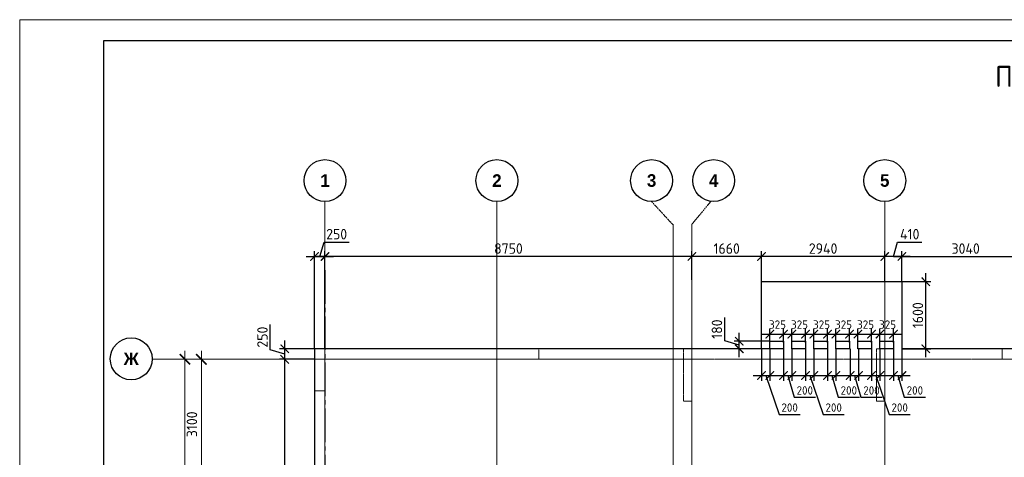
# Model space of a CAD drawing. Header units: millimetres. Extents: x -42044588 to 856694, y -806701 to 941911.
# Tile 70 of 256: x -203199 to -179717, y -371629 to -361200. Entities that reach past the tile are written whole.
import ezdxf

# ---------------------------------------------------------------- set-up
doc = ezdxf.new("R2010")
doc.units = ezdxf.units.MM
for name, pattern in [('______5', [1100, 800, -100, 100, -100]), ('DASHED', [7, 5, -2, 0]), ('осевая', [50.8, 31.75, -6.35, 6.35, -6.35])]:
    doc.linetypes.add(name, pattern=pattern)
for name, color, linetype, lineweight in [('907Сл Осевые', 1, 'Continuous', 0), ('Оси', 40, '______5', 18), ('Перекрытие ж_бетон', 1, 'Continuous', 30), ('РАЗМЕРЫ', 1, 'Continuous', 9), ('ТОНКИЕ', 7, 'Continuous', 9), ('Узлы', 7, 'Continuous', 0)]:
    doc.layers.add(name, color=color, linetype=linetype, lineweight=lineweight)
doc.layers.add('Колонна_ бетон', color=7, linetype='Continuous', lineweight=50, true_color=0xb4b496)
doc.layers.add('ТОЛСТЫЕ_ОСНОВНЫЕ', color=6, linetype='Continuous')
doc.styles.add('Century Gothic', font='GOTHIC.TTF')
doc.styles.add('GOST-2.304_Type-B', font='GOST_Common.ttf')
doc.dimstyles.new('СПДС', dxfattribs={"dimscale": 100, "dimtxt": 2.5, "dimasz": 2, "dimexe": 1.25, "dimexo": 0, "dimtad": 1, "dimdec": 0, "dimrnd": 5, "dimtxsty": 'GOST-2.304_Type-B', "dimblk": 'ARCHTICK', "dimcen": 2.5, "dimdle": 2, "dimclrd": 1, "dimclre": 1, "dimclrt": 1, "dimadec": 0, "dimazin": 2, "dimtfac": 0.75, "dimtdec": 0, "dimtmove": 1, "dimatfit": 3, "dimfxl": 0, "dimtolj": 1, "dimarcsym": 0})

# ---------------------------------------------------------------- blocks, each defined once
blk = doc.blocks.new('_ArchTick')
at = {"color": 0, "linetype": 'ByBlock', "const_width": 0.15}
blk.add_lwpolyline([(-0.5, -0.5), (0.5, 0.5)], dxfattribs=at)
blk = doc.blocks.new('*D6709')
at = {"color": 1, "lineweight": -2, "transparency": 16777216}
for p, q in [((-89046, -342901), (-89046, -326101)), ((-89266, -326301), (-88921, -326301)), ((-89046, -342701), (-89171, -342701))]:
    blk.add_line(p, q, dxfattribs=at)
at = {"layer": 'DEFPOINTS', "color": 0, "transparency": 16777216}
for p in [(-89266, -326301), (-89046, -326301), (-89046, -342701)]:
    blk.add_point(p, dxfattribs=at)
at = {"color": 1, "lineweight": -2, "transparency": 16777216, "xscale": 250, "yscale": 250, "zscale": 250}
for p, rotation in [((-89046, -326301), 90), ((-89046, -342701), 270)]:
    blk.add_blockref('_ArchTick', p, dxfattribs=dict(at, rotation=rotation))
at = {"color": 1, "transparency": 16777216, "insert": (-89271, -334259), "char_height": 250, "width": 104166.67, "attachment_point": 5, "rotation": 90, "style": 'GOST-2.304_Type-B'}
blk.add_mtext('\\A1;16400', dxfattribs=at)
blk = doc.blocks.new('NSY101')
at = {"color": 0, "linetype": 'ByBlock', "lineweight": -2}
blk.add_circle((0, 0), 50, dxfattribs=at)
blk = doc.blocks.new('СЛОЖНЫЙ_ОБЪЕКТ_0')
at = {"layer": 'Оси', "color": 16, "linetype": 'Continuous', "lineweight": 25, "transparency": 33554687, "xscale": 9.999999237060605, "yscale": 9.999999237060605, "zscale": 9.999999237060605}
blk.add_blockref('NSY101', (8813, -989), dxfattribs=at)
at = {"layer": 'Оси', "color": 16, "linetype": 'Continuous', "lineweight": 25, "transparency": 33554687, "insert": (8813, -989), "char_height": 300, "width": 385, "attachment_point": 5, "style": 'Century Gothic'}
blk.add_mtext('\\A1;{\\fCentury Gothic|i0|b1;\\H300.000000;\\W1.000000;\\C16;2}\\P', dxfattribs=at)
blk = doc.blocks.new('СЛОЖНЫЙ_ОБЪЕКТ_1')
at = {"layer": 'Оси', "color": 16, "linetype": 'Continuous', "lineweight": 25, "transparency": 33554687, "xscale": 9.999999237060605, "yscale": 9.999999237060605, "zscale": 9.999999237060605}
blk.add_blockref('NSY101', (18063, -989), dxfattribs=at)
at = {"layer": 'Оси', "color": 16, "linetype": 'Continuous', "lineweight": 25, "transparency": 33554687, "insert": (18063, -989), "char_height": 300, "width": 385, "attachment_point": 5, "style": 'Century Gothic'}
blk.add_mtext('\\A1;{\\fCentury Gothic|i0|b1;\\H300.000000;\\W1.000000;\\C16;5}\\P', dxfattribs=at)
blk = doc.blocks.new('СЛОЖНЫЙ_ОБЪЕКТ_28')
at = {"layer": 'Оси', "color": 16, "linetype": 'Continuous', "lineweight": 25, "transparency": 33554687, "xscale": 9.999999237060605, "yscale": 9.999999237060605, "zscale": 9.999999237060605}
blk.add_blockref('NSY101', (-12319, -3597), dxfattribs=at)
at = {"layer": 'Оси', "color": 16, "linetype": 'Continuous', "lineweight": 25, "transparency": 33554687, "insert": (-12319, -3597), "char_height": 300, "width": 540, "attachment_point": 5, "style": 'Century Gothic'}
blk.add_mtext('\\A1;{\\fCentury Gothic|i0|b1;\\H300.000000;\\W1.000000;\\C16;Ж}\\P', dxfattribs=at)
blk = doc.blocks.new('СЛОЖНЫЙ_ОБЪЕКТ_43')
at = {"layer": 'Оси', "color": 16, "linetype": 'Continuous', "lineweight": 25, "transparency": 33554687, "xscale": 9.999999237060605, "yscale": 9.999999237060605, "zscale": 9.999999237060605}
blk.add_blockref('NSY101', (5133, -989), dxfattribs=at)
at = {"layer": 'Оси', "color": 16, "linetype": 'Continuous', "lineweight": 25, "transparency": 33554687, "insert": (5133, -989), "char_height": 300, "width": 385, "attachment_point": 5, "style": 'Century Gothic'}
blk.add_mtext('\\A1;{\\fCentury Gothic|i0|b1;\\H300.000000;\\W1.000000;\\C16;1}\\P', dxfattribs=at)
blk = doc.blocks.new('СЛОЖНЫЙ_ОБЪЕКТ_44')
at = {"layer": 'Оси', "color": 16, "linetype": 'Continuous', "lineweight": 25, "transparency": 33554687, "xscale": 9.999999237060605, "yscale": 9.999999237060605, "zscale": 9.999999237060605}
blk.add_blockref('NSY101', (12503, -989), dxfattribs=at)
at = {"layer": 'Оси', "color": 16, "linetype": 'Continuous', "lineweight": 25, "transparency": 33554687, "insert": (12503, -989), "char_height": 300, "width": 385, "attachment_point": 5, "style": 'Century Gothic'}
blk.add_mtext('\\A1;{\\fCentury Gothic|i0|b1;\\H300.000000;\\W1.000000;\\C16;3}\\P', dxfattribs=at)
blk = doc.blocks.new('СЛОЖНЫЙ_ОБЪЕКТ_45')
at = {"layer": 'Оси', "color": 16, "linetype": 'Continuous', "lineweight": 25, "transparency": 33554687, "xscale": 9.999999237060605, "yscale": 9.999999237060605, "zscale": 9.999999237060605}
blk.add_blockref('NSY101', (13983, -989), dxfattribs=at)
at = {"layer": 'Оси', "color": 16, "linetype": 'Continuous', "lineweight": 25, "transparency": 33554687, "insert": (13983, -989), "char_height": 300, "width": 385, "attachment_point": 5, "style": 'Century Gothic'}
blk.add_mtext('\\A1;{\\fCentury Gothic|i0|b1;\\H300.000000;\\W1.000000;\\C16;4}\\P', dxfattribs=at)
blk = doc.blocks.new('*D6716')
at = {"color": 1, "lineweight": -2, "transparency": 16777216}
for p, q in [((-88653, -329601), (-88653, -326101)), ((-89077, -326301), (-88528, -326301)), ((-88653, -329401), (-88778, -329401))]:
    blk.add_line(p, q, dxfattribs=at)
at = {"layer": 'DEFPOINTS', "color": 0, "transparency": 16777216}
for p in [(-89077, -326301), (-88653, -326301), (-88653, -329401)]:
    blk.add_point(p, dxfattribs=at)
at = {"color": 1, "lineweight": -2, "transparency": 16777216, "xscale": 250, "yscale": 250, "zscale": 250}
for p, rotation in [((-88653, -326301), 90), ((-88653, -329401), 270)]:
    blk.add_blockref('_ArchTick', p, dxfattribs=dict(at, rotation=rotation))
at = {"color": 1, "transparency": 16777216, "insert": (-88878, -327851), "char_height": 250, "width": 83333.33, "attachment_point": 5, "rotation": 90, "style": 'GOST-2.304_Type-B'}
blk.add_mtext('\\A1;3100', dxfattribs=at)
blk = doc.blocks.new('*D964')
at = {"layer": 'DEFPOINTS', "color": 0, "transparency": 16777216}
for p in [(-196879, -369293), (-196168, -369293), (-196586, -385693)]:
    blk.add_point(p, dxfattribs=at)
at = {"layer": 'РАЗМЕРЫ', "color": 1, "lineweight": -2, "transparency": 16777216}
for p, q in [((-196879, -385893), (-196879, -369093)), ((-196168, -369293), (-197004, -369293)), ((-196586, -385693), (-197004, -385693))]:
    blk.add_line(p, q, dxfattribs=at)
at = {"layer": 'РАЗМЕРЫ', "color": 1, "lineweight": -2, "transparency": 16777216, "xscale": 200, "yscale": 200, "zscale": 200}
for p, rotation in [((-196879, -369293), 90), ((-196879, -385693), 270)]:
    blk.add_blockref('_ArchTick', p, dxfattribs=dict(at, rotation=rotation))
at = {"layer": 'РАЗМЕРЫ', "color": 1, "lineweight": 0, "transparency": 16777216, "insert": (-197066, -377493), "char_height": 250, "attachment_point": 5, "rotation": 90, "style": 'GOST-2.304_Type-B'}
blk.add_mtext('\\A1;16400', dxfattribs=at)
blk = doc.blocks.new('*D965')
at = {"layer": 'DEFPOINTS', "color": 0, "transparency": 16777216}
for p in [(-196879, -369043), (-196168, -369043), (-196168, -369293)]:
    blk.add_point(p, dxfattribs=at)
at = {"layer": 'РАЗМЕРЫ', "color": 1, "lineweight": -2, "transparency": 16777216}
for p, q in [((-197222, -369065), (-197222, -368465)), ((-196879, -369493), (-196879, -368843)), ((-196879, -369168), (-197222, -369065)), ((-196168, -369043), (-197004, -369043)), ((-196168, -369293), (-197004, -369293))]:
    blk.add_line(p, q, dxfattribs=at)
at = {"layer": 'РАЗМЕРЫ', "color": 1, "lineweight": -2, "transparency": 16777216, "xscale": 200, "yscale": 200, "zscale": 200}
for p, rotation in [((-196879, -369043), 90), ((-196879, -369293), 270)]:
    blk.add_blockref('_ArchTick', p, dxfattribs=dict(at, rotation=rotation))
at = {"layer": 'РАЗМЕРЫ', "color": 1, "lineweight": 0, "transparency": 16777216, "insert": (-197410, -368765), "char_height": 250, "attachment_point": 5, "rotation": 90, "style": 'GOST-2.304_Type-B'}
blk.add_mtext('\\A1;250', dxfattribs=at)
blk = doc.blocks.new('*D966')
at = {"layer": 'DEFPOINTS', "color": 0, "transparency": 16777216}
for p in [(-195918, -366843), (-196168, -369043), (-195918, -369043)]:
    blk.add_point(p, dxfattribs=at)
at = {"layer": 'РАЗМЕРЫ', "color": 1, "lineweight": -2, "transparency": 16777216}
for p, q in [((-196043, -366843), (-195940, -366499)), ((-195940, -366499), (-195340, -366499)), ((-196168, -369043), (-196168, -366718)), ((-195918, -369043), (-195918, -366718)), ((-196368, -366843), (-195718, -366843))]:
    blk.add_line(p, q, dxfattribs=at)
at = {"layer": 'РАЗМЕРЫ', "color": 1, "lineweight": -2, "transparency": 16777216, "xscale": 200, "yscale": 200, "zscale": 200, "rotation": 180}
blk.add_blockref('_ArchTick', (-196168, -366843), dxfattribs=at)
at = {"layer": 'РАЗМЕРЫ', "color": 1, "lineweight": -2, "transparency": 16777216, "xscale": 200, "yscale": 200, "zscale": 200}
blk.add_blockref('_ArchTick', (-195918, -366843), dxfattribs=at)
at = {"layer": 'РАЗМЕРЫ', "color": 1, "lineweight": 0, "transparency": 16777216, "insert": (-195640, -366311), "char_height": 250, "attachment_point": 5, "style": 'GOST-2.304_Type-B'}
blk.add_mtext('\\A1;250', dxfattribs=at)
blk = doc.blocks.new('подложка стн 1-го этажа')
at = {"layer": 'Колонна_ бетон', "color": 252, "linetype": 'DASHED', "lineweight": 0, "ltscale": 0.5, "true_color": 0x939598, "transparency": 33554687}
for points, elevation in [([(7794, 26362), (8044, 26362), (8044, 25362), (7794, 25362)], -560), ([(12144, 26362), (13144, 26362), (13144, 26112), (12144, 26112)], -560), ([(16594, 26362), (16794, 26362), (16794, 25112), (16594, 25112)], -560), ([(21194, 26362), (21394, 26362), (21394, 25112), (21194, 25112)], -560), ([(24194, 26362), (25194, 26362), (25194, 26112), (24194, 26112)], -360), ([(24194, 26362), (25194, 26362), (25194, 26112), (24194, 26112)], -560)]:
    blk.add_lwpolyline(points, close=True, dxfattribs=dict(at, elevation=elevation))
blk = doc.blocks.new('*U6686')
at = {"layer": 'ТОЛСТЫЕ_ОСНОВНЫЕ', "color": 6}
blk.add_lwpolyline([(20, 5), (886, 5), (886, 415), (20, 415)], close=True, dxfattribs=at)
at = {"layer": 'ТОНКИЕ'}
blk.add_lwpolyline([(0, 0), (891, 0), (891, 420), (0, 420)], close=True, dxfattribs=at)
blk = doc.blocks.new('*D1029')
at = {"layer": 'DEFPOINTS', "color": 0, "transparency": 16777216}
for p in [(-182358, -369043, 0), (-182158, -369043), (-182158, -369680)]:
    blk.add_point(p, dxfattribs=at)
at = {"layer": 'РАЗМЕРЫ', "color": 1, "lineweight": -2, "transparency": 16777216}
for p, q in [((-182358, -369043), (-182358, -369805)), ((-182158, -369043), (-182158, -369805)), ((-182558, -369680), (-181958, -369680)), ((-182258, -369680), (-182102, -370198)), ((-182102, -370198), (-181597, -370198))]:
    blk.add_line(p, q, dxfattribs=at)
at = {"layer": 'РАЗМЕРЫ', "color": 1, "lineweight": -2, "transparency": 16777216, "xscale": 200, "yscale": 200, "zscale": 200, "rotation": 180}
blk.add_blockref('_ArchTick', (-182358, -369680), dxfattribs=at)
at = {"layer": 'РАЗМЕРЫ', "color": 1, "lineweight": -2, "transparency": 16777216, "xscale": 200, "yscale": 200, "zscale": 200}
blk.add_blockref('_ArchTick', (-182158, -369680), dxfattribs=at)
at = {"layer": 'РАЗМЕРЫ', "color": 1, "lineweight": 0, "transparency": 16777216, "insert": (-181850, -370036), "char_height": 200, "attachment_point": 5, "style": 'GOST-2.304_Type-B'}
blk.add_mtext('\\A1;200', dxfattribs=at)
blk = doc.blocks.new('*D1030')
at = {"layer": 'DEFPOINTS', "color": 0, "transparency": 16777216}
for p in [(-182883, -369043, 0), (-182683, -369043), (-182683, -369680)]:
    blk.add_point(p, dxfattribs=at)
at = {"layer": 'РАЗМЕРЫ', "color": 1, "lineweight": -2, "transparency": 16777216}
for p, q in [((-182883, -369043), (-182883, -369805)), ((-182683, -369043), (-182683, -369805)), ((-183083, -369680), (-182483, -369680)), ((-182783, -369680), (-182464, -370607)), ((-182464, -370607), (-181959, -370607))]:
    blk.add_line(p, q, dxfattribs=at)
at = {"layer": 'РАЗМЕРЫ', "color": 1, "lineweight": -2, "transparency": 16777216, "xscale": 200, "yscale": 200, "zscale": 200, "rotation": 180}
blk.add_blockref('_ArchTick', (-182883, -369680), dxfattribs=at)
at = {"layer": 'РАЗМЕРЫ', "color": 1, "lineweight": -2, "transparency": 16777216, "xscale": 200, "yscale": 200, "zscale": 200}
blk.add_blockref('_ArchTick', (-182683, -369680), dxfattribs=at)
at = {"layer": 'РАЗМЕРЫ', "color": 1, "lineweight": 0, "transparency": 16777216, "insert": (-182212, -370444), "char_height": 200, "attachment_point": 5, "style": 'GOST-2.304_Type-B'}
blk.add_mtext('\\A1;200', dxfattribs=at)
blk = doc.blocks.new('*D1031')
at = {"layer": 'DEFPOINTS', "color": 0, "transparency": 16777216}
for p in [(-184983, -369043, 0), (-184783, -369043), (-184783, -369680)]:
    blk.add_point(p, dxfattribs=at)
at = {"layer": 'РАЗМЕРЫ', "color": 1, "lineweight": -2, "transparency": 16777216}
for p, q in [((-184983, -369043), (-184983, -369805)), ((-184783, -369043), (-184783, -369805)), ((-185183, -369680), (-184583, -369680)), ((-184883, -369680), (-184727, -370198)), ((-184727, -370198), (-184222, -370198))]:
    blk.add_line(p, q, dxfattribs=at)
at = {"layer": 'РАЗМЕРЫ', "color": 1, "lineweight": -2, "transparency": 16777216, "xscale": 200, "yscale": 200, "zscale": 200, "rotation": 180}
blk.add_blockref('_ArchTick', (-184983, -369680), dxfattribs=at)
at = {"layer": 'РАЗМЕРЫ', "color": 1, "lineweight": -2, "transparency": 16777216, "xscale": 200, "yscale": 200, "zscale": 200}
blk.add_blockref('_ArchTick', (-184783, -369680), dxfattribs=at)
at = {"layer": 'РАЗМЕРЫ', "color": 1, "lineweight": 0, "transparency": 16777216, "insert": (-184475, -370036), "char_height": 200, "attachment_point": 5, "style": 'GOST-2.304_Type-B'}
blk.add_mtext('\\A1;200', dxfattribs=at)
blk = doc.blocks.new('*D1032')
at = {"layer": 'DEFPOINTS', "color": 0, "transparency": 16777216}
for p in [(-185508, -369043, 0), (-185308, -369043), (-185308, -369680)]:
    blk.add_point(p, dxfattribs=at)
at = {"layer": 'РАЗМЕРЫ', "color": 1, "lineweight": -2, "transparency": 16777216}
for p, q in [((-185508, -369043), (-185508, -369805)), ((-185308, -369043), (-185308, -369805)), ((-185708, -369680), (-185108, -369680)), ((-185408, -369680), (-185089, -370607)), ((-185089, -370607), (-184584, -370607))]:
    blk.add_line(p, q, dxfattribs=at)
at = {"layer": 'РАЗМЕРЫ', "color": 1, "lineweight": -2, "transparency": 16777216, "xscale": 200, "yscale": 200, "zscale": 200, "rotation": 180}
blk.add_blockref('_ArchTick', (-185508, -369680), dxfattribs=at)
at = {"layer": 'РАЗМЕРЫ', "color": 1, "lineweight": -2, "transparency": 16777216, "xscale": 200, "yscale": 200, "zscale": 200}
blk.add_blockref('_ArchTick', (-185308, -369680), dxfattribs=at)
at = {"layer": 'РАЗМЕРЫ', "color": 1, "lineweight": 0, "transparency": 16777216, "insert": (-184836, -370444), "char_height": 200, "attachment_point": 5, "style": 'GOST-2.304_Type-B'}
blk.add_mtext('\\A1;200', dxfattribs=at)
blk = doc.blocks.new('*D1033')
at = {"layer": 'DEFPOINTS', "color": 0, "transparency": 16777216}
for p in [(-183933, -369043, 0), (-183733, -369043), (-183733, -369680)]:
    blk.add_point(p, dxfattribs=at)
at = {"layer": 'РАЗМЕРЫ', "color": 1, "lineweight": -2, "transparency": 16777216}
for p, q in [((-183933, -369043), (-183933, -369805)), ((-183733, -369043), (-183733, -369805)), ((-184133, -369680), (-183533, -369680)), ((-183833, -369680), (-183677, -370198)), ((-183677, -370198), (-183172, -370198))]:
    blk.add_line(p, q, dxfattribs=at)
at = {"layer": 'РАЗМЕРЫ', "color": 1, "lineweight": -2, "transparency": 16777216, "xscale": 200, "yscale": 200, "zscale": 200, "rotation": 180}
blk.add_blockref('_ArchTick', (-183933, -369680), dxfattribs=at)
at = {"layer": 'РАЗМЕРЫ', "color": 1, "lineweight": -2, "transparency": 16777216, "xscale": 200, "yscale": 200, "zscale": 200}
blk.add_blockref('_ArchTick', (-183733, -369680), dxfattribs=at)
at = {"layer": 'РАЗМЕРЫ', "color": 1, "lineweight": 0, "transparency": 16777216, "insert": (-183425, -370036), "char_height": 200, "attachment_point": 5, "style": 'GOST-2.304_Type-B'}
blk.add_mtext('\\A1;200', dxfattribs=at)
blk = doc.blocks.new('*D1034')
at = {"layer": 'DEFPOINTS', "color": 0, "transparency": 16777216}
for p in [(-184458, -369043, 0), (-184258, -369043), (-184258, -369680)]:
    blk.add_point(p, dxfattribs=at)
at = {"layer": 'РАЗМЕРЫ', "color": 1, "lineweight": -2, "transparency": 16777216}
for p, q in [((-184458, -369043), (-184458, -369805)), ((-184258, -369043), (-184258, -369805)), ((-184658, -369680), (-184058, -369680)), ((-184358, -369680), (-184039, -370607)), ((-184039, -370607), (-183534, -370607))]:
    blk.add_line(p, q, dxfattribs=at)
at = {"layer": 'РАЗМЕРЫ', "color": 1, "lineweight": -2, "transparency": 16777216, "xscale": 200, "yscale": 200, "zscale": 200, "rotation": 180}
blk.add_blockref('_ArchTick', (-184458, -369680), dxfattribs=at)
at = {"layer": 'РАЗМЕРЫ', "color": 1, "lineweight": -2, "transparency": 16777216, "xscale": 200, "yscale": 200, "zscale": 200}
blk.add_blockref('_ArchTick', (-184258, -369680), dxfattribs=at)
at = {"layer": 'РАЗМЕРЫ', "color": 1, "lineweight": 0, "transparency": 16777216, "insert": (-183786, -370444), "char_height": 200, "attachment_point": 5, "style": 'GOST-2.304_Type-B'}
blk.add_mtext('\\A1;200', dxfattribs=at)
blk = doc.blocks.new('*D1035')
at = {"layer": 'DEFPOINTS', "color": 0, "transparency": 16777216}
for p in [(-183392, -369043, 0), (-183192, -369043), (-183192, -369680)]:
    blk.add_point(p, dxfattribs=at)
at = {"layer": 'РАЗМЕРЫ', "color": 1, "lineweight": -2, "transparency": 16777216}
for p, q in [((-183392, -369043), (-183392, -369805)), ((-183192, -369043), (-183192, -369805)), ((-183592, -369680), (-182992, -369680)), ((-183292, -369680), (-183136, -370198)), ((-183136, -370198), (-182631, -370198))]:
    blk.add_line(p, q, dxfattribs=at)
at = {"layer": 'РАЗМЕРЫ', "color": 1, "lineweight": -2, "transparency": 16777216, "xscale": 200, "yscale": 200, "zscale": 200, "rotation": 180}
blk.add_blockref('_ArchTick', (-183392, -369680), dxfattribs=at)
at = {"layer": 'РАЗМЕРЫ', "color": 1, "lineweight": -2, "transparency": 16777216, "xscale": 200, "yscale": 200, "zscale": 200}
blk.add_blockref('_ArchTick', (-183192, -369680), dxfattribs=at)
at = {"layer": 'РАЗМЕРЫ', "color": 1, "lineweight": 0, "transparency": 16777216, "insert": (-182884, -370036), "char_height": 200, "attachment_point": 5, "style": 'GOST-2.304_Type-B'}
blk.add_mtext('\\A1;200', dxfattribs=at)
blk = doc.blocks.new('*D1041')
at = {"layer": 'DEFPOINTS', "color": 0, "transparency": 16777216}
for p in [(-185308, -368893), (-184983, -368695), (-184983, -368893, 0)]:
    blk.add_point(p, dxfattribs=at)
at = {"layer": 'РАЗМЕРЫ', "color": 1, "lineweight": -2, "transparency": 16777216}
for p, q in [((-185308, -368893), (-185308, -368570)), ((-184983, -368893), (-184983, -368570)), ((-185508, -368695), (-184783, -368695))]:
    blk.add_line(p, q, dxfattribs=at)
at = {"layer": 'РАЗМЕРЫ', "color": 1, "lineweight": -2, "transparency": 16777216, "xscale": 200, "yscale": 200, "zscale": 200, "rotation": 180}
blk.add_blockref('_ArchTick', (-185308, -368695), dxfattribs=at)
at = {"layer": 'РАЗМЕРЫ', "color": 1, "lineweight": -2, "transparency": 16777216, "xscale": 200, "yscale": 200, "zscale": 200}
blk.add_blockref('_ArchTick', (-184983, -368695), dxfattribs=at)
at = {"layer": 'РАЗМЕРЫ', "color": 1, "lineweight": 0, "transparency": 16777216, "insert": (-185126, -368466), "char_height": 200, "attachment_point": 5, "style": 'GOST-2.304_Type-B'}
blk.add_mtext('\\A1;325', dxfattribs=at)
blk = doc.blocks.new('*D1036')
at = {"layer": 'DEFPOINTS', "color": 0, "transparency": 16777216}
for p in [(-184783, -368893), (-184458, -368695), (-184458, -368893, 0)]:
    blk.add_point(p, dxfattribs=at)
at = {"layer": 'РАЗМЕРЫ', "color": 1, "lineweight": -2, "transparency": 16777216}
for p, q in [((-184783, -368893), (-184783, -368570)), ((-184458, -368893), (-184458, -368570)), ((-184983, -368695), (-184258, -368695))]:
    blk.add_line(p, q, dxfattribs=at)
at = {"layer": 'РАЗМЕРЫ', "color": 1, "lineweight": -2, "transparency": 16777216, "xscale": 200, "yscale": 200, "zscale": 200, "rotation": 180}
blk.add_blockref('_ArchTick', (-184783, -368695), dxfattribs=at)
at = {"layer": 'РАЗМЕРЫ', "color": 1, "lineweight": -2, "transparency": 16777216, "xscale": 200, "yscale": 200, "zscale": 200}
blk.add_blockref('_ArchTick', (-184458, -368695), dxfattribs=at)
at = {"layer": 'РАЗМЕРЫ', "color": 1, "lineweight": 0, "transparency": 16777216, "insert": (-184601, -368466), "char_height": 200, "attachment_point": 5, "style": 'GOST-2.304_Type-B'}
blk.add_mtext('\\A1;325', dxfattribs=at)
blk = doc.blocks.new('*D1037')
at = {"layer": 'DEFPOINTS', "color": 0, "transparency": 16777216}
for p in [(-184258, -368893), (-183933, -368695), (-183933, -368893, 0)]:
    blk.add_point(p, dxfattribs=at)
at = {"layer": 'РАЗМЕРЫ', "color": 1, "lineweight": -2, "transparency": 16777216}
for p, q in [((-184258, -368893), (-184258, -368570)), ((-183933, -368893), (-183933, -368570)), ((-184458, -368695), (-183733, -368695))]:
    blk.add_line(p, q, dxfattribs=at)
at = {"layer": 'РАЗМЕРЫ', "color": 1, "lineweight": -2, "transparency": 16777216, "xscale": 200, "yscale": 200, "zscale": 200, "rotation": 180}
blk.add_blockref('_ArchTick', (-184258, -368695), dxfattribs=at)
at = {"layer": 'РАЗМЕРЫ', "color": 1, "lineweight": -2, "transparency": 16777216, "xscale": 200, "yscale": 200, "zscale": 200}
blk.add_blockref('_ArchTick', (-183933, -368695), dxfattribs=at)
at = {"layer": 'РАЗМЕРЫ', "color": 1, "lineweight": 0, "transparency": 16777216, "insert": (-184076, -368466), "char_height": 200, "attachment_point": 5, "style": 'GOST-2.304_Type-B'}
blk.add_mtext('\\A1;325', dxfattribs=at)
blk = doc.blocks.new('*D1038')
at = {"layer": 'DEFPOINTS', "color": 0, "transparency": 16777216}
for p in [(-183733, -368893), (-183408, -368695), (-183408, -368893, 0)]:
    blk.add_point(p, dxfattribs=at)
at = {"layer": 'РАЗМЕРЫ', "color": 1, "lineweight": -2, "transparency": 16777216}
for p, q in [((-183733, -368893), (-183733, -368570)), ((-183408, -368893), (-183408, -368570)), ((-183933, -368695), (-183208, -368695))]:
    blk.add_line(p, q, dxfattribs=at)
at = {"layer": 'РАЗМЕРЫ', "color": 1, "lineweight": -2, "transparency": 16777216, "xscale": 200, "yscale": 200, "zscale": 200, "rotation": 180}
blk.add_blockref('_ArchTick', (-183733, -368695), dxfattribs=at)
at = {"layer": 'РАЗМЕРЫ', "color": 1, "lineweight": -2, "transparency": 16777216, "xscale": 200, "yscale": 200, "zscale": 200}
blk.add_blockref('_ArchTick', (-183408, -368695), dxfattribs=at)
at = {"layer": 'РАЗМЕРЫ', "color": 1, "lineweight": 0, "transparency": 16777216, "insert": (-183551, -368466), "char_height": 200, "attachment_point": 5, "style": 'GOST-2.304_Type-B'}
blk.add_mtext('\\A1;325', dxfattribs=at)
blk = doc.blocks.new('*D1039')
at = {"layer": 'DEFPOINTS', "color": 0, "transparency": 16777216}
for p in [(-183208, -368893), (-182883, -368695), (-182883, -368893, 0)]:
    blk.add_point(p, dxfattribs=at)
at = {"layer": 'РАЗМЕРЫ', "color": 1, "lineweight": -2, "transparency": 16777216}
for p, q in [((-183208, -368893), (-183208, -368570)), ((-182883, -368893), (-182883, -368570)), ((-183408, -368695), (-182683, -368695))]:
    blk.add_line(p, q, dxfattribs=at)
at = {"layer": 'РАЗМЕРЫ', "color": 1, "lineweight": -2, "transparency": 16777216, "xscale": 200, "yscale": 200, "zscale": 200, "rotation": 180}
blk.add_blockref('_ArchTick', (-183208, -368695), dxfattribs=at)
at = {"layer": 'РАЗМЕРЫ', "color": 1, "lineweight": -2, "transparency": 16777216, "xscale": 200, "yscale": 200, "zscale": 200}
blk.add_blockref('_ArchTick', (-182883, -368695), dxfattribs=at)
at = {"layer": 'РАЗМЕРЫ', "color": 1, "lineweight": 0, "transparency": 16777216, "insert": (-183026, -368466), "char_height": 200, "attachment_point": 5, "style": 'GOST-2.304_Type-B'}
blk.add_mtext('\\A1;325', dxfattribs=at)
blk = doc.blocks.new('*D1040')
at = {"layer": 'DEFPOINTS', "color": 0, "transparency": 16777216}
for p in [(-182683, -368893), (-182358, -368695), (-182358, -368893, 0)]:
    blk.add_point(p, dxfattribs=at)
at = {"layer": 'РАЗМЕРЫ', "color": 1, "lineweight": -2, "transparency": 16777216}
for p, q in [((-182683, -368893), (-182683, -368570)), ((-182358, -368893), (-182358, -368570)), ((-182883, -368695), (-182158, -368695))]:
    blk.add_line(p, q, dxfattribs=at)
at = {"layer": 'РАЗМЕРЫ', "color": 1, "lineweight": -2, "transparency": 16777216, "xscale": 200, "yscale": 200, "zscale": 200, "rotation": 180}
blk.add_blockref('_ArchTick', (-182683, -368695), dxfattribs=at)
at = {"layer": 'РАЗМЕРЫ', "color": 1, "lineweight": -2, "transparency": 16777216, "xscale": 200, "yscale": 200, "zscale": 200}
blk.add_blockref('_ArchTick', (-182358, -368695), dxfattribs=at)
at = {"layer": 'РАЗМЕРЫ', "color": 1, "lineweight": 0, "transparency": 16777216, "insert": (-182501, -368466), "char_height": 200, "attachment_point": 5, "style": 'GOST-2.304_Type-B'}
blk.add_mtext('\\A1;325', dxfattribs=at)
blk = doc.blocks.new('*D1042')
at = {"layer": 'DEFPOINTS', "color": 0, "transparency": 16777216}
for p in [(-182568, -366843), (-182568, -367443), (-182158, -367449)]:
    blk.add_point(p, dxfattribs=at)
at = {"layer": 'РАЗМЕРЫ', "color": 1, "lineweight": -2, "transparency": 16777216}
for p, q in [((-182363, -366843), (-182260, -366499)), ((-182260, -366499), (-181685, -366499)), ((-182568, -367443), (-182568, -366718)), ((-182158, -367449), (-182158, -366718)), ((-181958, -366843), (-182768, -366843))]:
    blk.add_line(p, q, dxfattribs=at)
at = {"layer": 'РАЗМЕРЫ', "color": 1, "lineweight": -2, "transparency": 16777216, "xscale": 200, "yscale": 200, "zscale": 200, "rotation": 180}
blk.add_blockref('_ArchTick', (-182568, -366843), dxfattribs=at)
at = {"layer": 'РАЗМЕРЫ', "color": 1, "lineweight": -2, "transparency": 16777216, "xscale": 200, "yscale": 200, "zscale": 200}
blk.add_blockref('_ArchTick', (-182158, -366843), dxfattribs=at)
at = {"layer": 'РАЗМЕРЫ', "color": 1, "lineweight": 0, "transparency": 16777216, "insert": (-181972, -366311), "char_height": 250, "attachment_point": 5, "style": 'GOST-2.304_Type-B'}
blk.add_mtext('\\A1;410', dxfattribs=at)
blk = doc.blocks.new('*D1043')
at = {"layer": 'DEFPOINTS', "color": 0, "transparency": 16777216}
for p in [(-185508, -366843), (-185508, -367443), (-182568, -367443)]:
    blk.add_point(p, dxfattribs=at)
at = {"layer": 'РАЗМЕРЫ', "color": 1, "lineweight": -2, "transparency": 16777216}
for p, q in [((-185508, -367443), (-185508, -366718)), ((-182568, -367443), (-182568, -366718)), ((-182368, -366843), (-185708, -366843))]:
    blk.add_line(p, q, dxfattribs=at)
at = {"layer": 'РАЗМЕРЫ', "color": 1, "lineweight": -2, "transparency": 16777216, "xscale": 200, "yscale": 200, "zscale": 200, "rotation": 180}
blk.add_blockref('_ArchTick', (-185508, -366843), dxfattribs=at)
at = {"layer": 'РАЗМЕРЫ', "color": 1, "lineweight": -2, "transparency": 16777216, "xscale": 200, "yscale": 200, "zscale": 200}
blk.add_blockref('_ArchTick', (-182568, -366843), dxfattribs=at)
at = {"layer": 'РАЗМЕРЫ', "color": 1, "lineweight": 0, "transparency": 16777216, "insert": (-184038, -366655), "char_height": 250, "attachment_point": 5, "style": 'GOST-2.304_Type-B'}
blk.add_mtext('\\A1;2940', dxfattribs=at)
blk = doc.blocks.new('*D1044')
at = {"layer": 'DEFPOINTS', "color": 0, "transparency": 16777216}
for p in [(-187168, -366843), (-187168, -367396), (-185508, -367443)]:
    blk.add_point(p, dxfattribs=at)
at = {"layer": 'РАЗМЕРЫ', "color": 1, "lineweight": -2, "transparency": 16777216}
for p, q in [((-187168, -367396), (-187168, -366718)), ((-185508, -367443), (-185508, -366718)), ((-185308, -366843), (-187368, -366843))]:
    blk.add_line(p, q, dxfattribs=at)
at = {"layer": 'РАЗМЕРЫ', "color": 1, "lineweight": -2, "transparency": 16777216, "xscale": 200, "yscale": 200, "zscale": 200, "rotation": 180}
blk.add_blockref('_ArchTick', (-187168, -366843), dxfattribs=at)
at = {"layer": 'РАЗМЕРЫ', "color": 1, "lineweight": -2, "transparency": 16777216, "xscale": 200, "yscale": 200, "zscale": 200}
blk.add_blockref('_ArchTick', (-185508, -366843), dxfattribs=at)
at = {"layer": 'РАЗМЕРЫ', "color": 1, "lineweight": 0, "transparency": 16777216, "insert": (-186338, -366655), "char_height": 250, "attachment_point": 5, "style": 'GOST-2.304_Type-B'}
blk.add_mtext('\\A1;1660', dxfattribs=at)
blk = doc.blocks.new('*D1074')
at = {"layer": 'DEFPOINTS', "color": 0, "transparency": 16777216}
for p in [(-195918, -366843), (-187168, -367396), (-195918, -367880)]:
    blk.add_point(p, dxfattribs=at)
at = {"layer": 'РАЗМЕРЫ', "color": 1, "lineweight": -2, "transparency": 16777216}
for p, q in [((-195918, -367880), (-195918, -366718)), ((-187168, -367396), (-187168, -366718)), ((-186968, -366843), (-196118, -366843))]:
    blk.add_line(p, q, dxfattribs=at)
at = {"layer": 'РАЗМЕРЫ', "color": 1, "lineweight": -2, "transparency": 16777216, "xscale": 200, "yscale": 200, "zscale": 200, "rotation": 180}
blk.add_blockref('_ArchTick', (-195918, -366843), dxfattribs=at)
at = {"layer": 'РАЗМЕРЫ', "color": 1, "lineweight": -2, "transparency": 16777216, "xscale": 200, "yscale": 200, "zscale": 200}
blk.add_blockref('_ArchTick', (-187168, -366843), dxfattribs=at)
at = {"layer": 'РАЗМЕРЫ', "color": 1, "lineweight": 0, "transparency": 16777216, "insert": (-191543, -366655), "char_height": 250, "attachment_point": 5, "style": 'GOST-2.304_Type-B'}
blk.add_mtext('\\A1;8750', dxfattribs=at)
blk = doc.blocks.new('*D1075')
at = {"layer": 'DEFPOINTS', "color": 0, "transparency": 16777216}
for p in [(-179118, -366843), (-182158, -367449), (-179118, -367468)]:
    blk.add_point(p, dxfattribs=at)
at = {"layer": 'РАЗМЕРЫ', "color": 1, "lineweight": -2, "transparency": 16777216}
for p, q in [((-182158, -367449), (-182158, -366718)), ((-179118, -367468), (-179118, -366718)), ((-182358, -366843), (-178918, -366843))]:
    blk.add_line(p, q, dxfattribs=at)
at = {"layer": 'РАЗМЕРЫ', "color": 1, "lineweight": -2, "transparency": 16777216, "xscale": 200, "yscale": 200, "zscale": 200, "rotation": 180}
blk.add_blockref('_ArchTick', (-182158, -366843), dxfattribs=at)
at = {"layer": 'РАЗМЕРЫ', "color": 1, "lineweight": -2, "transparency": 16777216, "xscale": 200, "yscale": 200, "zscale": 200}
blk.add_blockref('_ArchTick', (-179118, -366843), dxfattribs=at)
at = {"layer": 'РАЗМЕРЫ', "color": 1, "lineweight": 0, "transparency": 16777216, "insert": (-180638, -366655), "char_height": 250, "attachment_point": 5, "style": 'GOST-2.304_Type-B'}
blk.add_mtext('\\A1;3040', dxfattribs=at)
blk = doc.blocks.new('*D1191')
at = {"layer": 'DEFPOINTS', "color": 0, "transparency": 16777216}
for p in [(-186038, -368863), (-185308, -368863, 0), (-185308, -369043, 0)]:
    blk.add_point(p, dxfattribs=at)
at = {"layer": 'РАЗМЕРЫ', "color": 1, "lineweight": -2, "transparency": 16777216}
for p, q in [((-186382, -368850), (-186382, -368300)), ((-186038, -369243), (-186038, -368663)), ((-186038, -368953), (-186382, -368850)), ((-185308, -368863), (-186163, -368863)), ((-185308, -369043), (-186163, -369043))]:
    blk.add_line(p, q, dxfattribs=at)
at = {"layer": 'РАЗМЕРЫ', "color": 1, "lineweight": -2, "transparency": 16777216, "xscale": 200, "yscale": 200, "zscale": 200}
for p, rotation in [((-186038, -368863), 90), ((-186038, -369043), 270)]:
    blk.add_blockref('_ArchTick', p, dxfattribs=dict(at, rotation=rotation))
at = {"layer": 'РАЗМЕРЫ', "color": 1, "lineweight": 0, "transparency": 16777216, "insert": (-186570, -368575), "char_height": 250, "attachment_point": 5, "rotation": 90, "style": 'GOST-2.304_Type-B'}
blk.add_mtext('\\A1;180', dxfattribs=at)
blk = doc.blocks.new('*D6750')
at = {"layer": '907Сл Осевые', "color": 1, "lineweight": -2, "transparency": 16777216}
for p, q in [((-181590, -369243), (-181590, -367243)), ((-182158, -367443), (-181465, -367443)), ((-182158, -369043), (-181465, -369043))]:
    blk.add_line(p, q, dxfattribs=at)
at = {"layer": 'DEFPOINTS', "color": 0, "transparency": 16777216}
for p in [(-182158, -367443), (-181590, -367443), (-182158, -369043)]:
    blk.add_point(p, dxfattribs=at)
at = {"layer": '907Сл Осевые', "color": 1, "lineweight": -2, "transparency": 16777216, "xscale": 200, "yscale": 200, "zscale": 200}
for p, rotation in [((-181590, -367443), 90), ((-181590, -369043), 270)]:
    blk.add_blockref('_ArchTick', p, dxfattribs=dict(at, rotation=rotation))
at = {"layer": '907Сл Осевые', "color": 1, "lineweight": 0, "transparency": 16777216, "insert": (-181778, -368243), "char_height": 250, "attachment_point": 5, "rotation": 90, "style": 'GOST-2.304_Type-B'}
blk.add_mtext('\\A1;1600', dxfattribs=at)
blk = doc.blocks.new('оси блок 2')
at = {"layer": 'Оси', "color": 16, "linetype": 'осевая', "lineweight": 0, "ltscale": 0.25, "transparency": 33554687}
for p, q in [((-85704.7, -322543), (-85704.7, -347930)), ((-81604.7, -322543), (-81604.7, -347914.1)), ((-72354.7, -322543), (-72354.7, -347914.1)), ((-77404.7, -323084.4), (-77404.7, -347462.5)), ((-76954.7, -323084.4), (-76954.7, -347468.4)), ((-89822.3, -326301.3), (-37238.5, -326301.3))]:
    blk.add_line(p, q, dxfattribs=at)
at = {"layer": 'Оси', "color": 16, "linetype": 'осевая', "lineweight": 0, "transparency": 33554687}
for p, q in [((-85704.7, -322543), (-85704.7, -323053.3)), ((-77915.3, -322543), (-77404.7, -323097.1)), ((-76505.3, -322543), (-76954.7, -323084.4))]:
    blk.add_line(p, q, dxfattribs=at)
at = {"layer": 'Оси', "color": 16, "linetype": 'Continuous', "lineweight": 25, "transparency": 33554687}
for name, p in [('СЛОЖНЫЙ_ОБЪЕКТ_43', (-90837.7, -321053.5)), ('СЛОЖНЫЙ_ОБЪЕКТ_0', (-90418.2, -321053.5)), ('СЛОЖНЫЙ_ОБЪЕКТ_44', (-90418.2, -321053.5)), ('СЛОЖНЫЙ_ОБЪЕКТ_45', (-90418.2, -321053.5)), ('СЛОЖНЫЙ_ОБЪЕКТ_1', (-90418.2, -321053.5)), ('СЛОЖНЫЙ_ОБЪЕКТ_28', (-78007.2, -322694.4))]:
    blk.add_blockref(name, p, dxfattribs=at)
for base, p1, p2, picture, middle in [((-89046, -326301.3), (-89046, -342701.3), (-89266.1, -326301.3), '*D6709', (-89046, -334259)), ((-88653.5, -326301.3), (-88653.5, -329401.3), (-89077, -326301.3), '*D6716', (-88653.5, -327851.3))]:
    dim = blk.add_linear_dim(base=base, p1=p1, p2=p2, angle=90, dimstyle='СПДС', override={"dimgap": 1})
    dim.commit()
    dim.dimension.update_dxf_attribs({"geometry": picture, "text_midpoint": middle, "dimtype": 160})

msp = doc.modelspace()

# ---------------------------------------------------------------- linework, layer by layer
at = {"layer": 'Оси', "color": 16, "linetype": '______5', "lineweight": 25, "transparency": 33554687}
msp.add_line((-195918.038, -367170.061), (-195918.038, -391160.061), dxfattribs=at)
at = {"layer": 'Перекрытие ж_бетон'}
for p, q in [((-185508.038, -367443.34), (-182158.038, -367443.34)), ((-185508.038, -369043.339), (-185508.038, -367443.34)), ((-182158.038, -367443.34), (-182158.038, -369043.339))]:
    msp.add_line(p, q, dxfattribs=at)
for points, elevation in [([(-184982.971, -369043.339), (-185307.971, -369043.339), (-185307.971, -368863.339), (-184982.971, -368863.339)], -0.053), ([(-184458.064, -369043.339), (-184783.064, -369043.339), (-184783.064, -368863.339), (-184458.064, -368863.339)], 0.018), ([(-183932.998, -369043.339), (-184257.998, -369043.339), (-184257.998, -368863.339), (-183932.998, -368863.339)], -0.053), ([(-183408.091, -369043.339), (-183733.091, -369043.339), (-183733.091, -368863.339), (-183408.091, -368863.339)], 0.053), ([(-182883.104, -369043.339), (-183208.104, -369043.339), (-183208.104, -368863.339), (-182883.104, -368863.339)], 0.071), ([(-182358.118, -369043.339), (-182683.118, -369043.339), (-182683.118, -368863.339), (-182358.118, -368863.339)], 0.089)]:
    msp.add_lwpolyline(points, close=True, dxfattribs=dict(at, elevation=elevation))
for points in [[(-185508.038, -369043.339), (-185508.038, -369043.339), (-196168.038, -369043.339), (-196168.038, -385943.339)], [(-168918.038, -369043.339), (-182158.038, -369043.339)]]:
    msp.add_lwpolyline(points, dxfattribs=at)

# ---------------------------------------------------------------- block references
at = {"xscale": 100, "yscale": 100, "zscale": 100}
msp.add_blockref('*U6686', (-203199.263, -403200.052), dxfattribs=at)
msp.add_blockref('подложка стн 1-го этажа', (-203961.961, -395405.133, 560))
at = {"layer": 'РАЗМЕРЫ'}
msp.add_blockref('оси блок 2', (-110213.32, -42992.017), dxfattribs=at)

# ---------------------------------------------------------------- texts
at = {"layer": 'Узлы', "color": 80, "linetype": 'Continuous', "lineweight": 0, "style": 'GOST-2.304_Type-B'}
msp.add_text('Плита на отм. +36,900; (опалубка)', height=500, dxfattribs=at).set_placement((-179935.326, -362802.137))

# ---------------------------------------------------------------- dimensions: what is measured, and where the dimension line sits
at = {"layer": '907Сл Осевые', "lineweight": 0}
dim = msp.add_linear_dim(base=(-181590.121, -367443.34), p1=(-182158.038, -369043.339), p2=(-182158.038, -367443.34), angle=90, dimstyle='СПДС', dxfattribs=at)
dim.commit()
dim.dimension.update_dxf_attribs({"geometry": '*D6750', "text_midpoint": (-181777.621, -368243.34)})
at = {"layer": 'РАЗМЕРЫ', "lineweight": 0}
for base, p1, p2, picture, middle in [((-195918.038, -366842.659), (-196168.038, -369043.339), (-195918.038, -369043.339), '*D966', (-195877.413, -366311.409)), ((-182568.038, -366842.659), (-182158.038, -367448.66), (-182568.038, -367443.34), '*D1042', (-182197.413, -366311.409)), ((-195918.038, -366842.659), (-187168.038, -367395.869), (-195918.038, -367880.499), '*D1074', (-191543.038, -366655.159)), ((-187168.038, -366842.659), (-185508.038, -367443.34), (-187168.038, -367395.869), '*D1044', (-186338.038, -366655.159)), ((-185508.038, -366842.659), (-182568.038, -367443.34), (-185508.038, -367443.34), '*D1043', (-184038.038, -366655.159)), ((-179118.038, -366842.659), (-182158.038, -367448.66), (-179118.038, -367468.431), '*D1075', (-180638.038, -366655.159))]:
    dim = msp.add_linear_dim(base=base, p1=p1, p2=p2, dimstyle='СПДС', override={"dimrnd": 5}, dxfattribs=at)
    dim.commit()
    dim.dimension.update_dxf_attribs({"geometry": picture, "text_midpoint": middle})
for base, p1, p2, angle, override, picture, middle in [((-196878.615, -369043.339), (-196168.038, -369293.339), (-196168.038, -369043.339), 90, {"dimrnd": 5}, '*D965', (-197409.865, -369002.714)), ((-186038.36, -368863.339), (-185307.971, -369043.339, -0.053), (-185307.971, -368863.339, -0.053), 90, {"dimrnd": 5}, '*D1191', (-186569.61, -368787.714)), ((-196878.615, -369293.339), (-196585.826, -385693.339), (-196168.038, -369293.339), 90, {"dimrnd": 5}, '*D964', (-197066.115, -377493.339)), ((-184782.971, -369679.518, -0.071), (-184982.971, -369043.339, -0.053), (-184782.971, -369043.339, -0.071), 180, {"dimtxt": 2, "dimasz": 2, "dimrnd": 5}, '*D1031', (-184664.846, -370035.768, -0.071)), ((-183732.998, -369679.518, -0.053), (-183932.998, -369043.339, -0.036), (-183732.998, -369043.339, -0.053), 180, {"dimtxt": 2, "dimasz": 2, "dimrnd": 5}, '*D1033', (-183614.873, -370035.768, -0.053)), ((-183191.757, -369679.518, 0.018), (-183391.757, -369043.339, 0.036), (-183191.757, -369043.339, 0.018), 180, {"dimtxt": 2, "dimasz": 2, "dimrnd": 5}, '*D1035', (-183073.632, -370035.768, 0.018)), ((-182158.038, -369679.518), (-182358.037, -369043.339, 0.018), (-182158.038, -369043.339), 180, {"dimtxt": 2, "dimasz": 2, "dimrnd": 5}, '*D1029', (-182039.913, -370035.768))]:
    dim = msp.add_linear_dim(base=base, p1=p1, p2=p2, angle=angle, dimstyle='СПДС', override=override, dxfattribs=at)
    dim.commit()
    dim.dimension.update_dxf_attribs({"geometry": picture, "text_midpoint": middle})
for base, p1, p2, picture, middle in [((-184983.051, -368694.752), (-185308.051, -368893.339), (-184983.051, -368893.339, 0.018), '*D1041', (-185125.575, -368628.166)), ((-184458.064, -368694.752, 0.018), (-184783.064, -368893.339, 0.018), (-184458.064, -368893.339, 0.036), '*D1036', (-184600.589, -368628.166, 0.018)), ((-183933.078, -368694.752, 0.036), (-184258.078, -368893.339, 0.036), (-183933.078, -368893.339, 0.053), '*D1037', (-184075.602, -368628.166, 0.036)), ((-183408.091, -368694.752, 0.053), (-183733.091, -368893.339, 0.053), (-183408.091, -368893.339, 0.071), '*D1038', (-183550.615, -368628.166, 0.053)), ((-182883.104, -368694.752, 0.071), (-183208.104, -368893.339, 0.071), (-182883.104, -368893.339, 0.089), '*D1039', (-183025.629, -368628.166, 0.071)), ((-182358.118, -368694.752, 0.089), (-182683.118, -368893.339, 0.089), (-182358.118, -368893.339, 0.107), '*D1040', (-182500.642, -368628.166, 0.089))]:
    dim = msp.add_linear_dim(base=base, p1=p1, p2=p2, dimstyle='СПДС', override={"dimtxt": 2, "dimasz": 2, "dimrnd": 5}, dxfattribs=at)
    dim.commit()
    dim.dimension.update_dxf_attribs({"geometry": picture, "text_midpoint": middle, "dimtype": 160})
for base, p1, p2, picture, middle in [((-185308.051, -369679.518, 0.018), (-185508.051, -369043.339, 0.036), (-185308.051, -369043.339, 0.018), '*D1032', (-185026.436, -370606.769, 0.018)), ((-184258.078, -369679.518, 0.036), (-184458.077, -369043.339, 0.053), (-184258.078, -369043.339, 0.036), '*D1034', (-183976.463, -370606.769, 0.036)), ((-182683.118, -369679.518, 0.089), (-182883.117, -369043.339, 0.107), (-182683.118, -369043.339, 0.089), '*D1030', (-182401.503, -370606.769, 0.089))]:
    dim = msp.add_linear_dim(base=base, p1=p1, p2=p2, angle=180, dimstyle='СПДС', override={"dimtxt": 2, "dimasz": 2, "dimrnd": 5}, dxfattribs=at)
    dim.commit()
    dim.dimension.update_dxf_attribs({"geometry": picture, "text_midpoint": middle, "dimtype": 160})

doc.saveas('drawing.dxf')
